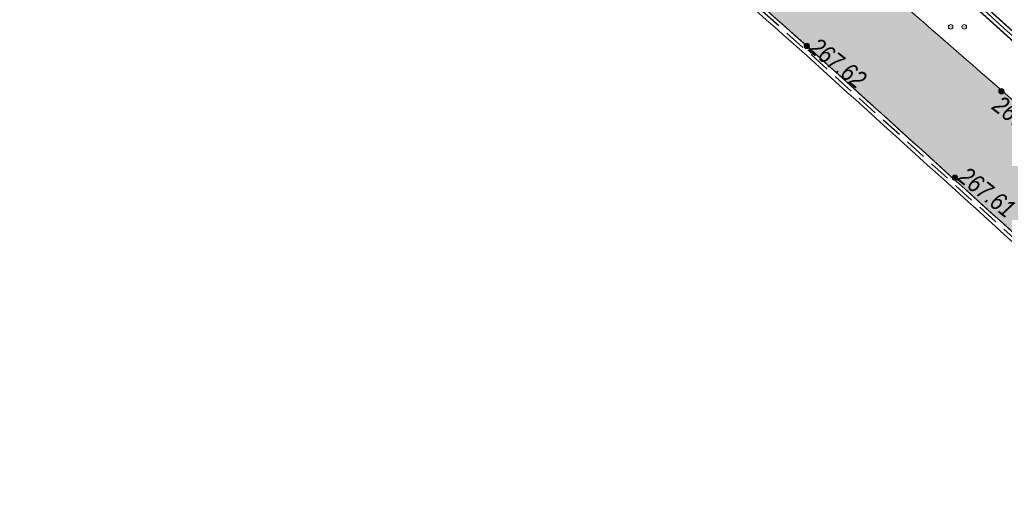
# Model space of a CAD drawing. Header units: inches. Extents: x -416310 to 1286511, y -34262 to 944600.
# Tile 4 of 84: x 36470 to 90988, y 69683 to 95990. Entities that reach past the tile are written whole.
import ezdxf
from ezdxf.enums import TextEntityAlignment as Align

# ---------------------------------------------------------------- set-up
doc = ezdxf.new("R2010")
doc.units = ezdxf.units.IN
doc.header["$MEASUREMENT"] = 0
for name, pattern in [('Auto_Street_NotBorder_Line_m1', [3, 1.5, -1.5]), ('Fence_Stone_Contour_Mr1m_m1', [1, 1, 0]), ('Hydrotech_Tray_Gutter_m1', [1, 1, 0]), ('Hydrotech_Tray_Water_m1', [3, 2, -1])]:
    doc.linetypes.add(name, pattern=pattern)
doc.layers.add('AUTO#_ROADS_EXIST_L', color=7, linetype='Continuous', lineweight=15, true_color=0x000000)
doc.layers.add('GREEN_VGTAT_#####_B', color=7, linetype='Continuous', lineweight=15, true_color=0x000000)
for name, color, linetype, true_color in [('FENCE_GRDRL_#####_L', 7, 'Continuous', 0x000000), ('HYDRO_TECHN_CNSTR_L', 7, 'Continuous', 0x000000), ('RELEF_POINT_PICKT_B', 7, 'Continuous', 0x000000), ('RELEF_POINT_PICKT_T', 7, 'Continuous', 0x000000)]:
    doc.layers.add(name, color=color, linetype=linetype, true_color=true_color)
doc.layers.add('Штрих Железобетона', color=7, linetype='Continuous')
doc.styles.add('Д-431 (Arial Narrow К)', font='ARIALNI.TTF', dxfattribs={"height": 1})
doc.linetypes.add('Fence_Stone_Mr1m_04_m1', pattern='A,8,[1,Topography.shx,S=0.4,R=90,X=0,Y=0],0', length=8)

# ---------------------------------------------------------------- blocks, each defined once
blk = doc.blocks.new('GreenSubshrub_m1')
at = {"layer": 'GREEN_VGTAT_#####_B', "linetype": 'Continuous', "lineweight": 13, "true_color": 0x000000}
h = blk.add_hatch(color=18, dxfattribs=at)
h.paths.add_polyline_path([(-1, 0, 1), (-0.5, 0, 1)])
h.paths.add_polyline_path([(1, 0, 1), (0.5, 0, 1)])
at = {"layer": 'GREEN_VGTAT_#####_B', "color": 18, "linetype": 'Continuous', "lineweight": 13, "true_color": 0x000000}
for centre in [(-0.75, 0), (0.75, 0)]:
    blk.add_circle(centre, 0.25, dxfattribs=at)
blk = doc.blocks.new('PointHight_m1')
at = {"layer": 'RELEF_POINT_PICKT_B', "linetype": 'Continuous', "lineweight": 15, "true_color": 0x000000}
h = blk.add_hatch(color=18, dxfattribs=at)
edge = h.paths.add_edge_path()
edge.add_arc((0, 0), 0.3, 0, 360)
at = {"layer": 'RELEF_POINT_PICKT_B', "color": 18, "linetype": 'Continuous', "lineweight": 15, "true_color": 0x000000}
blk.add_circle((0, 0), 0.3, dxfattribs=at)
blk.add_point((0, 0), dxfattribs=at)
blk = doc.blocks.new('55653')
at = {"layer": 'AUTO#_ROADS_EXIST_L', "color": 18, "linetype": 'Auto_Street_NotBorder_Line_m1', "lineweight": 15, "ltscale": 600, "true_color": 0x000000, "flags": 128}
blk.add_lwpolyline([(-131140, 77117), (-132005, 77889), (-160447, 102695), (-187247, 127742), (-188621, 131147), (-189246, 133771), (-188871, 135209)], dxfattribs=at)
at = {"layer": 'FENCE_GRDRL_#####_L', "color": 18, "linetype": 'Fence_Stone_Mr1m_04_m1', "lineweight": 13, "ltscale": 600, "true_color": 0x000000, "flags": 128}
blk.add_lwpolyline([(-163628, 109120), (-125847, 74959), (-123615, 73973), (-69790, 134290)], dxfattribs=at)
at = {"layer": 'FENCE_GRDRL_#####_L', "color": 18, "linetype": 'Fence_Stone_Contour_Mr1m_m1', "lineweight": 13, "ltscale": 600, "true_color": 0x000000, "flags": 128}
blk.add_lwpolyline([(-163494, 109269), (-125736, 75129), (-123667, 74215), (-69939, 134424)], dxfattribs=at)
at = {"layer": 'HYDRO_TECHN_CNSTR_L', "color": 18, "linetype": 'Hydrotech_Tray_Gutter_m1', "lineweight": 15, "ltscale": 600, "true_color": 0x000000, "flags": 128}
for points in [[(-131163, 65078), (-133071, 70629), (-135391, 72924), (-145656, 82257), (-163294, 98234), (-190403, 122271), (-194460, 125947), (-196245, 126626), (-201852, 121658)], [(-131542, 64948), (-133419, 70411), (-135666, 72634), (-145924, 81961), (-163561, 97937), (-190670, 121974), (-194673, 125600), (-196161, 126166), (-201587, 121359)]]:
    blk.add_lwpolyline(points, dxfattribs=at)
at = {"layer": 'HYDRO_TECHN_CNSTR_L', "color": 3, "linetype": 'Hydrotech_Tray_Water_m1', "lineweight": 25, "ltscale": 600, "true_color": 0x00ff00, "flags": 128}
blk.add_lwpolyline([(-131352, 65013), (-133245, 70520), (-135528, 72779), (-145790, 82109), (-163427, 98085), (-190536, 122122), (-194567, 125774), (-196203, 126396), (-201720, 121509)], dxfattribs=at)
at = {"layer": 'GREEN_VGTAT_#####_B', "color": 18, "true_color": 0x000000, "xscale": 500, "yscale": 500, "zscale": 500}
blk.add_blockref('GreenSubshrub_m1', (-154947, 99293, -353246), dxfattribs=at)
at = {"layer": 'RELEF_POINT_PICKT_B', "color": 18, "true_color": 0x000000, "xscale": 500, "yscale": 500, "zscale": 500}
for p in [(-163294, 98234, -85625), (-152515, 95725, -85685), (-155092, 90924, -85637)]:
    blk.add_blockref('PointHight_m1', p, dxfattribs=at)
at = {"layer": 'RELEF_POINT_PICKT_T', "color": 18, "true_color": 0x000000, "style": 'Д-431 (Arial Narrow К)'}
for s, p in [('267.62', (-162944, 98369)), ('267.56', (-152784, 95157)), ('267.61', (-154682, 91211))]:
    blk.add_text(s, height=1000, rotation=321.6603, dxfattribs=at).set_placement(p, align=Align.MIDDLE_LEFT)

msp = doc.modelspace()

# ---------------------------------------------------------------- hatches: boundary and pattern name
at = {"layer": 'Штрих Железобетона', "true_color": 0x969696}
h = msp.add_hatch(dxfattribs=at)
h.set_pattern_fill('ANSI33', color=252, scale=100, angle=49.68473873)
h.set_pattern_definition([(94.68474, (243342.1, -3697.8), (-632.8786, -51.8624), []), (94.68474, (243632.6, -3355.43), (-632.8786, -51.8624), [317.5, -158.75])])
h.paths.add_polyline_path([(219726.7522, 150330.807), (211529.5591, 157870.6175), (208830.5591, 157752.6175), (207075.5591, 157175.6175), (203463.5591, 153141.6175), (191779.5591, 139723.6175), (183637.5591, 130540.6175), (171212.5591, 116269.6175), (157295.5591, 100588.6175), (140749.5591, 81506.6175), (124845.7974, 63964.093), (125043.5591, 63211.6175), (120034.1209, 57835.065), (110270.994, 66931.5595), (107951.5591, 69226.6175), (97686.5591, 78559.6175), (80048.5591, 94536.6175), (52939.5591, 118573.6175), (48881.9647, 122249.2167), (47097.616, 122928.6015), (41489.6623, 117960.5956), (36469.6365, 123051.1849), (59157.5591, 145424.6175), (80952.5591, 168643.6175), (99264.5591, 188150.6175), (120003.5591, 210673.6175), (131251.5591, 222756.6175), (133139.4069, 228816.5456), (132475.065, 231845.9707), (150627.1986, 229675.4977), (149362.6111, 225950.2987), (152290.5591, 220690.6175), (167284.5591, 206772.6175), (215675.5591, 161886.6175), (223692.3005, 154846.4072)])
h.paths.add_polyline_path([(119804.5591, 66001.6175), (121117.5591, 66248.6175), (137816.5591, 84927.6175), (154876.5591, 104590.6175), (166715.5591, 118096.6175), (179953.5591, 133071.6175), (187343.5591, 141567.6175), (200379.5591, 156555.6175), (203698.5591, 160463.6175), (204310.1718, 162200.1597), (204296.5591, 164030.6175), (163664.5591, 201497.6175), (148503.5591, 215808.6175), (144959.2842, 219671.5143), (143828.011, 220534.9435), (140869.474, 220658.1505), (136554.5591, 219263.6175), (126303.5591, 208135.6175), (104005.5591, 184028.6175), (86585.5591, 165468.6175), (64731.5591, 142170.6175), (54470.9689, 131510.8251), (54095.8361, 130073.5887), (54721.059, 127449.07), (56095.5591, 124044.6175), (82895.5591, 98997.6175), (111337.5591, 74191.6175), (112202.5591, 73419.6175)], flags=16)

# ---------------------------------------------------------------- next in the draw order: block references
msp.add_blockref('55653', (243342.1189, -3697.8051))

# ---------------------------------------------------------------- next in the draw order: linework, layer by layer
at = {"color": 194, "const_width": 80}
for points in [[(119727.5591, 70275.6175), (117495.5591, 71261.6175), (79714.0597, 105422.6597)], [(119889.1927, 70641.5062), (117716.078, 71601.4933), (79982.329, 105719.3608)]]:
    msp.add_lwpolyline(points, dxfattribs=at)
at = {"layer": 'HYDRO_TECHN_CNSTR_L', "color": 18, "linetype": 'Hydrotech_Tray_Gutter_m1', "lineweight": 15, "ltscale": 600, "true_color": 0x000000, "flags": 128}
msp.add_lwpolyline([(219726.7522, 150330.807), (211529.5591, 157870.6175), (208830.5591, 157752.6175), (207075.5591, 157175.6175), (203463.5591, 153141.6175), (191779.5591, 139723.6175), (183637.5591, 130540.6175), (171212.5591, 116269.6175), (157295.5591, 100588.6175), (140749.5591, 81506.6175), (124845.7974, 63964.093), (124845.7974, 63964.093), (125043.5591, 63211.6175), (120034.1209, 57835.065), (110270.994, 66931.5595), (107951.5591, 69226.6175), (97686.5591, 78559.6175), (80048.5591, 94536.6175), (52939.5591, 118573.6175), (48881.9647, 122249.2167), (47097.616, 122928.6015), (41489.6623, 117960.5956), (36469.6365, 123051.1849), (59157.5591, 145424.6175), (80952.5591, 168643.6175), (99264.5591, 188150.6175), (120003.5591, 210673.6175), (131251.5591, 222756.6175), (133139.4069, 228816.5456), (132475.065, 231845.9707), (150627.1986, 229675.4977), (149362.6111, 225950.2987), (152290.5591, 220690.6175), (167284.5591, 206772.6175), (215675.5591, 161886.6175), (223692.3005, 154846.4072), (219726.7522, 150330.807)], dxfattribs=at)
at = {"layer": 'HYDRO_TECHN_CNSTR_L', "color": 18, "linetype": 'Hydrotech_Tray_Gutter_m1', "lineweight": 15, "ltscale": 600, "true_color": 0x000000, "elevation": 85038.4, "flags": 128}
msp.add_lwpolyline([(119804.5591, 66001.6175), (121117.5591, 66248.6175), (137816.5591, 84927.6175), (154876.5591, 104590.6175), (166715.5591, 118096.6175), (179953.5591, 133071.6175), (187343.5591, 141567.6175), (200379.5591, 156555.6175), (203698.5591, 160463.6175), (204310.1718, 162200.1597), (204296.5591, 164030.6175), (163664.5591, 201497.6175), (148503.5591, 215808.6175), (144959.2842, 219671.5143), (143828.011, 220534.9435), (140869.474, 220658.1505), (136554.5591, 219263.6175), (126303.5591, 208135.6175), (104005.5591, 184028.6175), (86585.5591, 165468.6175), (64731.5591, 142170.6175), (54470.9689, 131510.8251), (54095.8361, 130073.5887), (54721.059, 127449.07), (56095.5591, 124044.6175), (82895.5591, 98997.6175), (111337.5591, 74191.6175), (112202.5591, 73419.6175), (119804.5591, 66001.6175)], dxfattribs=at)

doc.saveas('drawing.dxf')
